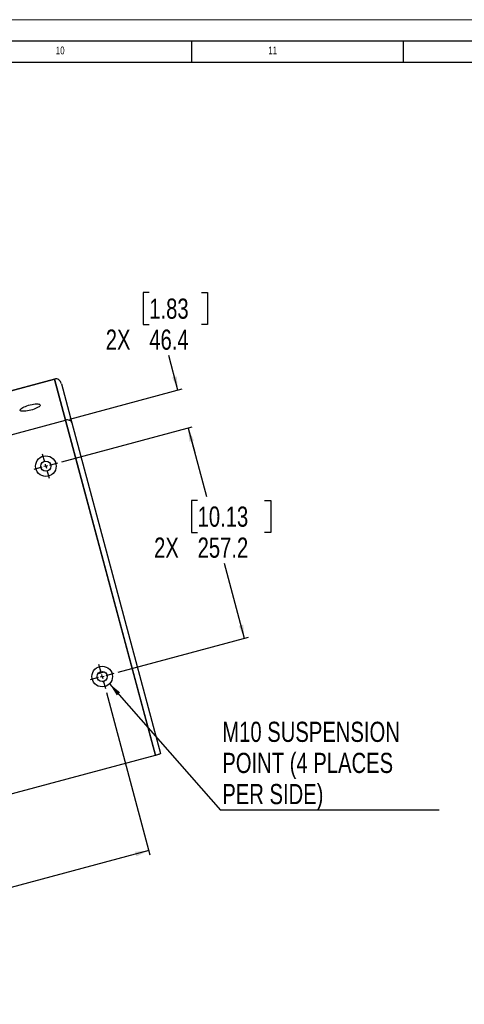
# Model space of a CAD drawing. Header units: millimetres. Extents: x 0 to 4205, y 0 to 2970.
# Tile 30 of 33: x 2424 to 2949, y 1807 to 2970. Entities that reach past the tile are written whole.
import ezdxf

# ---------------------------------------------------------------- set-up
doc = ezdxf.new("R2010")
doc.units = ezdxf.units.MM
doc.header["$LTSCALE"] = 5
doc.layers.add('FORMAT', color=7, linetype='Continuous')
doc.layers.add('SLD-0', color=7, linetype='Continuous')
doc.styles.add('SLDTEXTSTYLE0', font='TXT', dxfattribs={"width": 0.75})
doc.dimstyles.new('SLDDIMSTYLE0', dxfattribs={"dimtxt": 23.8125, "dimasz": 16, "dimexe": 0, "dimexo": 0.0625, "dimgap": 5.953125, "dimtad": 0, "dimtih": 1, "dimtoh": 1, "dimdec": 1, "dimrnd": 1e-09, "dimzin": 12, "dimdsep": 46, "dimtxsty": 'SLDTEXTSTYLE0', "dimsah": 1, "dimcen": 0.09, "dimadec": 0, "dimazin": 3, "dimtfac": 1, "dimtdec": 1, "dimtofl": 0, "dimtmove": 0, "dimatfit": 3, "dimfxl": 1, "dimfrac": 2, "dimtolj": 1, "dimtzin": 12, "dimarcsym": 0})
doc.dimstyles.new('SLDDIMSTYLE1', dxfattribs={"dimtxt": 23.8125, "dimasz": 16, "dimexe": 0, "dimexo": 0.0625, "dimgap": 5.953125, "dimtad": 0, "dimtih": 1, "dimtoh": 1, "dimdec": 1, "dimrnd": 1e-09, "dimzin": 12, "dimdsep": 46, "dimtxsty": 'SLDTEXTSTYLE0', "dimsah": 1, "dimcen": 0.09, "dimadec": 0, "dimazin": 3, "dimtfac": 1, "dimtdec": 1, "dimtmove": 0, "dimatfit": 0, "dimfxl": 1, "dimfrac": 2, "dimtolj": 1, "dimtzin": 12, "dimarcsym": 0})
doc.dimstyles.new('SLDDIMSTYLE4', dxfattribs={"dimtxt": 0.18, "dimasz": 16, "dimexe": 0, "dimexo": 0.0625, "dimgap": 0, "dimtad": 0, "dimtih": 1, "dimtoh": 1, "dimdec": 0, "dimrnd": 1e-09, "dimzin": 0, "dimdsep": 46, "dimtxsty": 'Standard', "dimsah": 1, "dimcen": 0.09, "dimadec": 0, "dimazin": 0, "dimtfac": 16, "dimtdec": 0, "dimtofl": 0, "dimtmove": 0, "dimatfit": 3, "dimfxl": 1, "dimfrac": 2, "dimtolj": 1, "dimtzin": 0, "dimarcsym": 0})

# ---------------------------------------------------------------- blocks, each defined once
blk = doc.blocks.new('_D_28')
at = {"layer": 'SLD-0', "color": 7, "transparency": 16777216}
for p, q in [((2577.3, 2647.9), (2570.1, 2647.9)), ((2570.1, 2647.9), (2570.1, 2610)), ((2638.9, 2647.9), (2646.1, 2647.9)), ((2646.1, 2647.9), (2646.1, 2610)), ((2570.1, 2610), (2577.3, 2610)), ((2646.1, 2610), (2638.9, 2610)), ((2611.2, 2532.7), (2600.3, 2573.4)), ((2483.3, 2498.4), (2616, 2534)), ((2474.2, 2447.9), (2628, 2489.1)), ((2623.2, 2487.8), (2631, 2458.9))]:
    blk.add_line(p, q, dxfattribs=at)
for points in [[(2611.2, 2532.7), (2609.7, 2548.8), (2604.4, 2547.4)], [(2623.2, 2487.8), (2624.7, 2471.7), (2630, 2473.1)]]:
    blk.add_solid(points, dxfattribs=at)
at = {"layer": 'SLD-0', "color": 7, "transparency": 16777216, "char_height": 23.81, "attachment_point": 1, "style": 'SLDTEXTSTYLE0'}
for s, insert in [('1.83', (2577.3, 2640.7)), ('2X', (2525.9, 2604.1)), ('46.4', (2577.3, 2604.1))]:
    blk.add_mtext(s, dxfattribs=dict(at, insert=insert))
blk = doc.blocks.new('_D_29')
at = {"layer": 'SLD-0', "color": 7, "transparency": 16777216}
for p, q in [((2474.2, 2447.9), (2628.1, 2489.1)), ((2623.2, 2487.8), (2644.9, 2407.1)), ((2634.4, 2402.3), (2627.1, 2402.3)), ((2627.1, 2402.3), (2627.1, 2364.4)), ((2713.5, 2402.3), (2720.8, 2402.3)), ((2720.8, 2402.3), (2720.8, 2364.4)), ((2627.1, 2364.4), (2634.4, 2364.4)), ((2720.8, 2364.4), (2713.5, 2364.4)), ((2689.8, 2239.4), (2666.1, 2327.8)), ((2540.7, 2199.5), (2694.6, 2240.7))]:
    blk.add_line(p, q, dxfattribs=at)
for points in [[(2623.2, 2487.8), (2624.7, 2471.7), (2630, 2473.1)], [(2689.8, 2239.4), (2688.3, 2255.6), (2683, 2254.2)]]:
    blk.add_solid(points, dxfattribs=at)
at = {"layer": 'SLD-0', "color": 7, "transparency": 16777216, "char_height": 23.81, "attachment_point": 1, "style": 'SLDTEXTSTYLE0'}
for s, insert in [('10.13', (2634.4, 2395.1)), ('2X', (2583, 2358.5)), ('257.2', (2634.4, 2358.5))]:
    blk.add_mtext(s, dxfattribs=dict(at, insert=insert))
blk = doc.blocks.new('_D_30')
at = {"layer": 'SLD-0', "color": 7, "transparency": 16777216}
for p, q in [((2526.8, 2175.4), (2578.1, 1984)), ((1867.4, 1998.7), (1918.6, 1807.3)), ((2576.8, 1988.8), (2353.3, 1929)), ((2254.8, 1943), (2247.6, 1943)), ((2247.6, 1943), (2247.6, 1905.2)), ((2334, 1943), (2341.2, 1943)), ((2341.2, 1943), (2341.2, 1905.2)), ((2247.6, 1905.2), (2254.8, 1905.2)), ((2341.2, 1905.2), (2334, 1905.2)), ((1917.3, 1812.1), (2198.6, 1887.5))]:
    blk.add_line(p, q, dxfattribs=at)
for points in [[(2576.8, 1988.8), (2560.6, 1987.4), (2562, 1982)], [(1917.3, 1812.1), (1933.5, 1813.6), (1932.1, 1818.9)]]:
    blk.add_solid(points, dxfattribs=at)
at = {"layer": 'SLD-0', "color": 7, "transparency": 16777216, "char_height": 23.81, "attachment_point": 1, "style": 'SLDTEXTSTYLE0'}
for s, insert in [('26.88', (2254.8, 1935.9)), ('2X', (2203.4, 1899.3)), ('682.7', (2254.8, 1899.3))]:
    blk.add_mtext(s, dxfattribs=dict(at, insert=insert))
blk = doc.blocks.new('SW_NOTE_0_4')
at = {"layer": 'SLD-0', "color": 0}
blk.add_line((258.4, 0), (0, 0), dxfattribs=at)
at = {"layer": 'SLD-0', "color": 0, "attachment_point": 1, "style": 'SLDTEXTSTYLE0'}
for s, insert, char_height in [('M10 SUSPENSION', (2.3, 104.6), 23.812), ('POINT (4 PLACES', (2.3, 67.9), 23.812), ('PER SIDE)', (2.3, 31.1), 23.81)]:
    blk.add_mtext(s, dxfattribs=dict(at, insert=insert, char_height=char_height))
blk = doc.blocks.new('SW_CENTERMARKSYMBOL_12')
at = {"layer": 'SLD-0', "color": 0}
for p, q in [((-1.3, 4.8), (-3.8, 14.2)), ((0, 0), (-2.4, -0.6)), ((0, 0), (-0.6, 2.4)), ((0, 0), (2.4, 0.6)), ((0, 0), (0.6, -2.4)), ((4.8, 1.3), (14.2, 3.8)), ((-4.8, -1.3), (-14.2, -3.8)), ((1.3, -4.8), (3.8, -14.2))]:
    blk.add_line(p, q, dxfattribs=at)
blk = doc.blocks.new('SW_CENTERMARKSYMBOL_13')
at = {"layer": 'SLD-0', "color": 0}
for p, q in [((-1.3, 4.8), (-3.8, 14.2)), ((0, 0), (-2.4, -0.6)), ((0, 0), (-0.6, 2.4)), ((0, 0), (2.4, 0.6)), ((0, 0), (0.6, -2.4)), ((4.8, 1.3), (14.2, 3.8)), ((-4.8, -1.3), (-14.2, -3.8)), ((1.3, -4.8), (3.8, -14.2))]:
    blk.add_line(p, q, dxfattribs=at)

msp = doc.modelspace()

# ---------------------------------------------------------------- linework, layer by layer
at = {"color": 7, "linetype": 'Continuous', "lineweight": 18}
msp.add_line((0.000021, 2970.00005), (4205.000021, 2970.00005), dxfattribs=at)
at = {"color": 7, "linetype": 'Continuous', "lineweight": 25}
for p, q in [((2379.453972, 2522.630066), (2465.447672, 2545.672009)), ((2465.4477, 2545.671905), (2379.454, 2522.629962)), ((2478.45887, 2497.113558), (2465.447672, 2545.672009)), ((2465.4477, 2545.671905), (2478.458842, 2497.113662)), ((2473.495226, 2540.172644), (2485.853574, 2494.050663)), ((1748.360699, 2301.484454), (2478.458842, 2497.113662)), ((1748.360727, 2301.48435), (2478.45887, 2497.113558)), ((2478.458842, 2497.113662), (2584.541638, 2101.207277)), ((2584.489636, 2101.40135), (2478.458842, 2497.113662)), ((2478.458948, 2497.113264), (2478.45887, 2497.113558)), ((2485.853574, 2494.050663), (2590.521269, 2103.425506)), ((2516.778561, 2197.796529), (2524.272151, 2199.804431)), ((2517.745749, 2198.88401), (2522.890801, 2200.262622)), ((1854.391493, 1905.772143), (2584.489636, 2101.40135))]:
    msp.add_line(p, q, dxfattribs=at)
at = {"color": 8, "linetype": 'Continuous', "lineweight": 25}
msp.add_line((2522.177435, 2188.41003), (2524.289838, 2188.976047), dxfattribs=at)
at = {"color": 7, "linetype": 'Continuous', "lineweight": 25, "flags": 128}
msp.add_lwpolyline([(2437.440278, 2508.878218), (2435.438281, 2508.388775), (2433.47038, 2508.001097), (2431.593195, 2507.726339), (2429.860721, 2507.572403), (2428.322805, 2507.543719), (2427.023685, 2507.641111), (2426.000736, 2507.861778), (2425.283386, 2508.199371), (2424.892272, 2508.644178), (2424.83865, 2509.183405), (2425.124056, 2509.801537), (2425.74028, 2510.480792), (2426.669599, 2511.20163), (2427.885274, 2511.943312), (2429.352336, 2512.684503), (2431.028578, 2513.403879), (2432.865776, 2514.080746), (2434.811079, 2514.695631), (2436.808522, 2515.230844), (2438.80065, 2515.67099), (2440.730143, 2516.003406), (2442.541499, 2516.218528), (2444.182605, 2516.310168), (2445.606251, 2516.27569), (2446.771483, 2516.116086), (2447.64478, 2515.835947), (2448.201013, 2515.443331), (2448.424187, 2514.949536), (2448.307878, 2514.368765), (2447.855429, 2513.717725), (2447.079863, 2513.015148), (2446.003491, 2512.281244), (2444.657272, 2511.537127), (2443.07994, 2510.804203), (2441.316868, 2510.103557), (2439.41878, 2509.455347), (2437.440278, 2508.878218)], dxfattribs=at)
at = {"color": 7, "linetype": 'Continuous', "lineweight": 25}
for centre, radius in [((2455.146418, 2442.798002), 12.192), ((2455.146418, 2442.798002), 5.9944), ((2521.708205, 2194.386027), 12.192), ((2521.708205, 2194.386027), 5.9944)]:
    msp.add_circle(centre, radius, dxfattribs=at)
for centre, major_axis, ratio, start_param, end_param in [((2467.361597, 2538.529142), (-1.913897, 7.142762), 0.8587194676, 4.7123889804, 6.2831853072), ((2479.719944, 2492.407163), (6.133629, 1.643501), 0.767326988, 0, 1.5707963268)]:
    msp.add_ellipse(centre, major_axis=major_axis, ratio=ratio, start_param=start_param, end_param=end_param, dxfattribs=at)
msp.add_open_spline([(2590.521269, 2103.425506), (2590.470829, 2103.340924), (2590.369945, 2103.171753), (2589.351503, 2102.714075), (2587.820148, 2102.166642), (2586.114747, 2101.638717), (2584.984603, 2101.328764), (2584.541638, 2101.207277)], degree=3, knots=[0, 0, 0, 0, 0.2158897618, 0.4317988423, 0.6472133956, 0.8617235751, 1, 1, 1, 1], dxfattribs=at)
at = {"layer": 'FORMAT'}
for p, q in [((75.000021, 2945.00005), (4180.000021, 2945.00005)), ((2627.5, 2920.00005), (2627.5, 2945.00005)), ((2877.5, 2920.00005), (2877.5, 2945.00005)), ((100.000021, 2920.00005), (4155.000021, 2920.00005))]:
    msp.add_line(p, q, dxfattribs=at)

# ---------------------------------------------------------------- block references
at = {"layer": 'SLD-0', "color": 7}
for name, p in [('SW_CENTERMARKSYMBOL_12', (2455.146418, 2442.798002)), ('SW_CENTERMARKSYMBOL_13', (2521.708205, 2194.386027)), ('SW_NOTE_0_4', (2661.262019, 2036.384612))]:
    msp.add_blockref(name, p, dxfattribs=at)

# ---------------------------------------------------------------- texts
at = {"layer": 'FORMAT', "char_height": 9.2604167, "attachment_point": 1, "style": 'SLDTEXTSTYLE0'}
for s, insert in [('10', (2466.927083, 2938.340157)), ('11', (2717.96875, 2938.340157))]:
    msp.add_mtext(s, dxfattribs=dict(at, insert=insert))

# ---------------------------------------------------------------- dimensions: what is measured, and where the dimension line sits
at = {"layer": 'SLD-0', "color": 7}
for base, p1, p2, angle, dimstyle, picture, middle in [((2623.208273, 2487.83004), (2478.45887, 2497.113558), (2469.3378, 2446.600571), 285, 'SLDDIMSTYLE1', '_D_28', (2589.650286, 2613.070154)), ((2689.797305, 2239.425366), (2469.3378, 2446.600571), (2535.899588, 2198.188597), 285, 'SLDDIMSTYLE0', '_D_29', (2655.488876, 2367.466165)), ((2576.782874, 1988.844565), (1866.072054, 2003.498572), (2525.510775, 2180.194645), 15, 'SLDDIMSTYLE0', '_D_30', (2275.941311, 1908.234311))]:
    dim = msp.add_linear_dim(base=base, p1=p1, p2=p2, angle=angle, text='2X<>', dimstyle=dimstyle, dxfattribs=at)
    dim.commit()
    dim.dimension.update_dxf_attribs({"geometry": picture, "text_midpoint": middle, "dimtype": 160})

# ---------------------------------------------------------------- leaders
msp.add_leader([(2530.412502, 2185.849044), (2661.262019, 2036.384612)], dimstyle='SLDDIMSTYLE4', dxfattribs=at)

doc.saveas('drawing.dxf')
